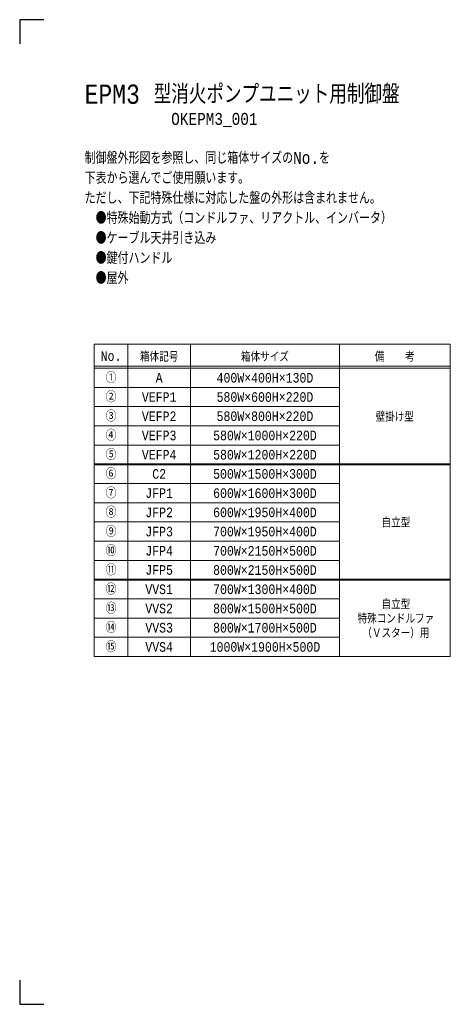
# Model space of a CAD drawing. Header units: millimetres. Extents: x 0 to 29120, y 0 to 20485.
# Tile 1 of 9: x 0 to 9080, y 0 to 20485. Entities that reach past the tile are written whole.
import ezdxf
from ezdxf.enums import TextEntityAlignment as Align

# ---------------------------------------------------------------- set-up
doc = ezdxf.new("R2010")
doc.units = ezdxf.units.MM
doc.header["$LTSCALE"] = 50
doc.layers.get('Defpoints').update_dxf_attribs({"color": 8})
doc.layers.add('NOTE', color=3, linetype='Continuous', lineweight=13)
doc.styles.get("Standard").update_dxf_attribs({"font": 'monotxt.shx', "width": 0.83, "bigfont": 'extfont.shx'})

msp = doc.modelspace()

# ---------------------------------------------------------------- linework, layer by layer
at = {"layer": 'Defpoints'}
for p, q in [((500, 20485), (0, 20485)), ((0, 20485), (0, 19985)), ((0, 500), (0, 0)), ((0, 0), (500, 0))]:
    msp.add_line(p, q, dxfattribs=at)
at = {"layer": 'NOTE', "lineweight": 13}
for p, q in [((1550, 13735), (1550, 7235)), ((1550, 13735), (8950, 13735)), ((2250, 13735), (2250, 7235)), ((3550, 13735), (3550, 7235)), ((6650, 13735), (6650, 7235)), ((8950, 13735), (8950, 7235)), ((1550, 13275), (8950, 13275)), ((1550, 13235), (8950, 13235)), ((1550, 12835), (6650, 12835)), ((1550, 12435), (6650, 12435)), ((1550, 12035), (6650, 12035)), ((1550, 11635), (6650, 11635)), ((1550, 11235), (6650, 11235)), ((1550, 10835), (6650, 10835)), ((1550, 10435), (6650, 10435)), ((1550, 10035), (6650, 10035)), ((1550, 9635), (6650, 9635)), ((1550, 9235), (6650, 9235)), ((1550, 8435), (6650, 8435)), ((1550, 8035), (6650, 8035)), ((1550, 7635), (6650, 7635)), ((1550, 7235), (8950, 7235))]:
    msp.add_line(p, q, dxfattribs=at)
at = {"layer": 'NOTE', "color": 2, "lineweight": 40}
for p, q in [((1550, 11235), (8950, 11235)), ((1550, 8835), (8950, 8835))]:
    msp.add_line(p, q, dxfattribs=at)

# ---------------------------------------------------------------- texts
at = {"layer": 'NOTE', "width": 0.83}
for s, height, p in [('EPM3 型消火ポンプユニット用制御盤', 400, (1350, 18735)), ('OKEPM3_001', 250, (3150, 18295))]:
    msp.add_text(s, height=height, dxfattribs=at).set_placement(p)
for s, p in [('No.', (1900, 13485)), ('箱体記号', (2900, 13485)), ('箱体サイズ', (5100, 13485)), ('備   考', (7800, 13485)), ('A', (2900, 13035)), ('400W×400H×130D', (5100, 13035)), ('VEFP1', (2900, 12635)), ('580W×600H×220D', (5100, 12635)), ('VEFP2', (2900, 12235)), ('580W×800H×220D', (5100, 12235)), ('壁掛け型', (7800, 12235)), ('VEFP3', (2900, 11835)), ('580W×1000H×220D', (5100, 11835)), ('VEFP4', (2900, 11435)), ('580W×1200H×220D', (5100, 11435)), ('C2', (2900, 11035)), ('500W×1500H×300D', (5100, 11035)), ('JFP1', (2900, 10635)), ('600W×1600H×300D', (5100, 10635)), ('JFP2', (2900, 10235)), ('600W×1950H×400D', (5100, 10235)), ('自立型', (7823.39, 10036.37)), ('JFP3', (2900, 9835)), ('700W×1950H×400D', (5100, 9835)), ('JFP4', (2900, 9435)), ('700W×2150H×500D', (5100, 9435)), ('JFP5', (2900, 9035)), ('800W×2150H×500D', (5100, 9035)), ('VVS1', (2900, 8635)), ('700W×1300H×400D', (5100, 8635)), ('自立型', (7823.39, 8336.37)), ('VVS2', (2900, 8235)), ('800W×1500H×500D', (5100, 8235)), ('特殊コンドルファ', (7823.39, 8036.37)), ('VVS3', (2900, 7835)), ('800W×1700H×500D', (5100, 7835)), ('（Ｖスター）用', (7823.39, 7736.37)), ('VVS4', (2900, 7435)), ('1000W×1900H×500D', (5100, 7435))]:
    msp.add_text(s, height=200, dxfattribs=at).set_placement(p, align=Align.MIDDLE)
at = {"layer": 'NOTE'}
for s, width, insert, char_height, attachment_point in [('{\\W0.83;制御盤外形図を参照し、同じ箱体サイズのNo.を\\P下表から選んでご使用願います。\\Pただし、下記特殊仕様に対応した盤の外形は含まれません。\\P\u3000●特殊始動方式（コンドルファ、リアクトル、インバータ）\\P\u3000●ケーブル天井引き込み\\P\u3000●鍵付ハンドル\\P\u3000●屋外}', 7150.4509, (1350, 17735), 250, 1), ('{\\fMS PGothic|b0|i0|c128|p50;①} ', 234.0227, (1900, 13035), 200, 5), ('{\\fMS PGothic|b0|i0|c128|p50;②} ', 234.0227, (1900, 12635), 200, 5), ('{\\fMS PGothic|b0|i0|c128|p50;③} ', 234.0227, (1900, 12235), 200, 5), ('{\\fMS PGothic|b0|i0|c128|p50;④} ', 234.0227, (1900, 11835), 200, 5), ('{\\fMS PGothic|b0|i0|c128|p50;⑤} ', 234.0227, (1900, 11435), 200, 5), ('{\\fMS PGothic|b0|i0|c128|p50;⑥} ', 234.0227, (1900, 11035), 200, 5), ('{\\fMS PGothic|b0|i0|c128|p50;⑦} ', 234.0227, (1900, 10635), 200, 5), ('{\\fMS PGothic|b0|i0|c128|p50;⑧} ', 234.0227, (1900, 10235), 200, 5), ('{\\fMS PGothic|b0|i0|c128|p50;⑨} ', 234.0227, (1900, 9835), 200, 5), ('{\\fMS PGothic|b0|i0|c128|p50;⑩} ', 234.0227, (1900, 9435), 200, 5), ('{\\fMS PGothic|b0|i0|c128|p50;⑪} ', 234.0227, (1900, 9035), 200, 5), ('{\\fMS PGothic|b0|i0|c128|p50;⑫} ', 234.0227, (1900, 8635), 200, 5), ('{\\fMS PGothic|b0|i0|c128|p50;⑬} ', 234.0227, (1900, 8235), 200, 5), ('{\\fMS PGothic|b0|i0|c128|p50;⑭} ', 234.0227, (1900, 7835), 200, 5), ('{\\fMS PGothic|b0|i0|c128|p50;⑮} ', 234.0227, (1900, 7435), 200, 5)]:
    msp.add_mtext_dynamic_manual_height_columns(s, width=width, gutter_width=200, heights=[0], dxfattribs=dict(at, insert=insert, char_height=char_height, attachment_point=attachment_point))

doc.saveas('drawing.dxf')
